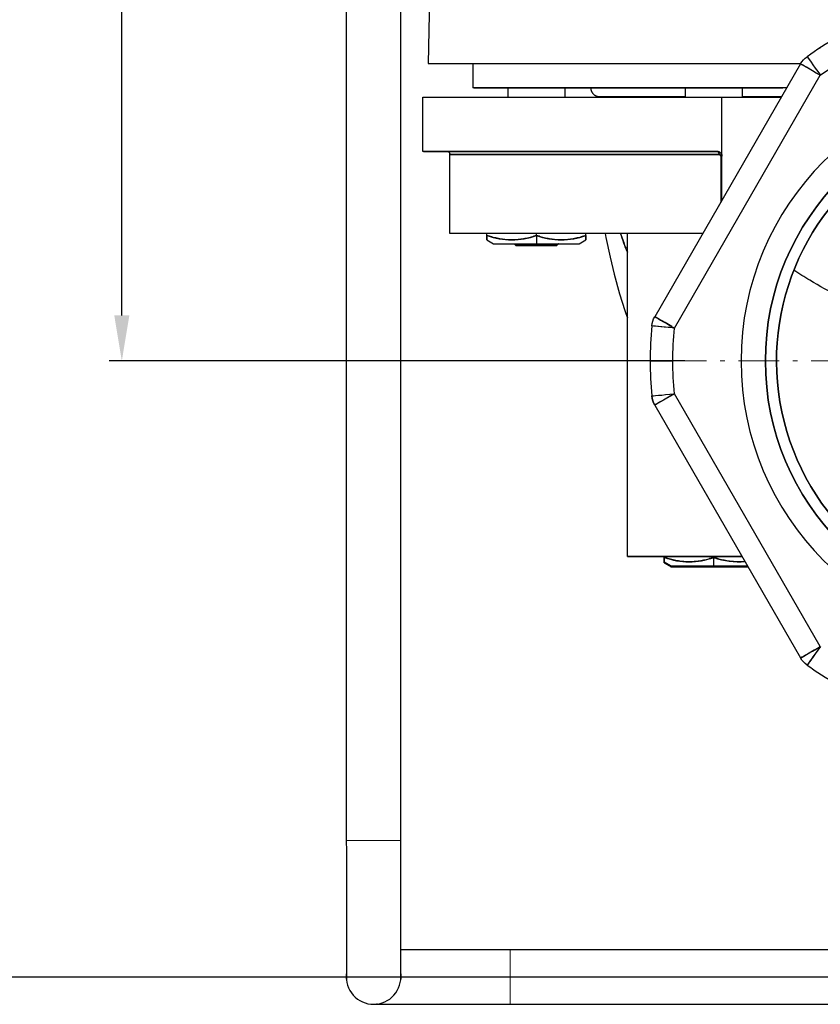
# Model space of a CAD drawing. Header units: millimetres. Extents: x 18 to 610, y -123 to 280.
# Tile 3 of 53: x 137 to 225, y 52 to 160. Entities that reach past the tile are written whole.
import ezdxf

# ---------------------------------------------------------------- set-up
doc = ezdxf.new("R2010")
doc.units = ezdxf.units.MM
doc.linetypes.add('CENTER', pattern=[8, 4.5, -1.5, 0.5, -1.5])
doc.linetypes.add('SOLID', pattern=[0])
doc.styles.add('Arial', font='Arial.ttf', dxfattribs={"height": 5})
doc.dimstyles.get("Standard").update_dxf_attribs({"dimtxt": 5, "dimasz": 5, "dimexe": 0.18, "dimexo": 0.0625, "dimgap": 0.09, "dimtad": 0, "dimtih": 1, "dimtoh": 1, "dimdec": 4, "dimzin": 0, "dimdsep": 46, "dimtxsty": 'Arial', "dimcen": 0.09, "dimadec": 0, "dimazin": 0, "dimtfac": 1, "dimtdec": 4, "dimtofl": 0, "dimtmove": 0, "dimatfit": 3, "dimfxl": 0, "dimtolj": 1, "dimtzin": 0, "dimarcsym": 0})

# ---------------------------------------------------------------- blocks, each defined once
blk = doc.blocks.new('*D12')
at = {"color": 0, "lineweight": -2}
for p, q in [((235.42, 270.99), (119.74, 270.99)), ((121.14, 59.69), (121.14, 265.99)), ((240.82, 54.69), (119.74, 54.69))]:
    blk.add_line(p, q, dxfattribs=at)
at = {"color": 0}
for points in [[(121.98, 265.99), (120.31, 265.99), (121.14, 270.99)], [(120.31, 59.69), (121.98, 59.69), (121.14, 54.69)]]:
    blk.add_solid(points, dxfattribs=at)
at = {"layer": 'Defpoints', "color": 0}
for p in [(121.14, 270.99), (235.42, 270.99), (240.82, 54.69)]:
    blk.add_point(p, dxfattribs=at)
at = {"color": 0, "lineweight": 9, "insert": (116.09, 162.84), "char_height": 5, "attachment_point": 5, "rotation": 90, "style": 'Arial'}
blk.add_mtext('\\A1;216.3', dxfattribs=at)
blk = doc.blocks.new('*D13')
at = {"color": 0, "lineweight": -2}
for p, q in [((235.42, 270.99), (146.94, 270.99)), ((148.34, 127.39), (148.34, 265.99)), ((210.22, 122.39), (146.94, 122.39))]:
    blk.add_line(p, q, dxfattribs=at)
at = {"color": 0}
for points in [[(149.17, 265.99), (147.51, 265.99), (148.34, 270.99)], [(147.51, 127.39), (149.17, 127.39), (148.34, 122.39)]]:
    blk.add_solid(points, dxfattribs=at)
at = {"layer": 'Defpoints', "color": 0}
for p in [(148.34, 270.99), (235.42, 270.99), (210.22, 122.39)]:
    blk.add_point(p, dxfattribs=at)
at = {"color": 0, "lineweight": 9, "insert": (143.29, 196.69), "char_height": 5, "attachment_point": 5, "rotation": 90, "style": 'Arial'}
blk.add_mtext('\\A1;148.6', dxfattribs=at)
blk = doc.blocks.new('BlockOfCenters_2', base_point=(247.42, 122.39))
at = {"color": 6, "linetype": 'CENTER', "lineweight": 9}
for points in [[(247.42, 159.59), (247.42, 85.19)], [(284.62, 122.39), (210.22, 122.39)]]:
    blk.add_lwpolyline(points, dxfattribs=at)
blk = doc.blocks.new('BlockOfViews_3')
at = {"linetype": 'SOLID', "lineweight": 30}
for p, q in [((173.02, 206.99, 95.01), (173.02, 69.69, 95.04)), ((179.02, 69.69, 95.04), (179.02, 206.99, 95.04)), ((182.35, 173.09, -35.83), (182.03, 155.09, -36.09)), ((186.92, 155.09, -36.96), (186.92, 152.39, -36.96)), ((222.97, 155.03, 60.04), (206.93, 127.25, 60.04)), ((209.09, 126, 62.54), (225.13, 153.78, 62.54)), ((190.77, 152.39, -36.96), (190.77, 151.39, -36.96)), ((197.07, 151.39, -36.96), (197.07, 152.39, -36.96)), ((210.27, 152.39, 4.35), (210.27, 151.39, 4.35)), ((216.57, 151.39, 4.35), (216.57, 152.39, 4.35)), ((181.42, 145.39, -36.96), (181.42, 151.39, -36.96)), ((201.1, 151.4, -37.6), (201.03, 151.39, -40.06)), ((201.09, 151.4, -36.79), (201.44, 151.44, -32.63)), ((214.32, 151.39, 23.04), (220.87, 151.39, 23.04)), ((214.32, 140.06, 23.92), (214.32, 151.39, 23.04)), ((184.42, 136.39, -36.96), (184.42, 145.09, -36.96)), ((214.18, 144.89, 16.56), (214.18, 139.81, 16.56)), ((188.48, 136.18, -33.81), (188.48, 136.39, -33.81)), ((193.92, 136.18, -30.67), (193.92, 136.39, -30.67)), ((199.36, 136.18, -33.81), (199.36, 136.39, -33.81)), ((203.92, 100.89, 4.35), (203.92, 136.39, 4.35)), ((188.48, 135.69, -36.96), (189.22, 135.27, -36.8)), ((193.92, 136.18, -30.67), (193.92, 135.27, -32.24)), ((198.63, 135.27, -36.8), (199.36, 135.69, -36.96)), ((225.13, 91, 62.54), (209.09, 118.78, 62.54)), ((206.93, 117.53, 60.04), (222.97, 89.75, 60.04)), ((207.98, 100.89, 7.49), (207.98, 100.8, 7.49)), ((207.98, 100.68, -75.12), (207.98, 100.8, -75.12)), ((213.42, 100.89, 10.63), (213.42, 100.8, 10.63)), ((213.42, 100.77, 10.59), (213.42, 100.8, 10.63)), ((213.42, 100.77, 10.59), (213.42, 100.68, 10.42)), ((213.42, 99.89, 9.06), (213.42, 100.68, 10.42)), ((207.98, 100.31, 4.35), (208.72, 99.89, 4.51)), ((207.98, 100.19, -78.26), (208.72, 99.77, -78.1)), ((213.42, 99.89, -73.34), (213.42, 99.77, -73.55)), ((173.02, 69.69, 95.04), (173.04, 68.53, 95.28)), ((179.01, 68.53, 95.28), (179.02, 69.69, 95.04)), ((191.02, 57.69, 10.96), (190.19, 57.68, 11.35)), ((227.02, 57.69, 11.16), (191.02, 57.69, 11.11)), ((173.04, 54.99, 80.88), (173.06, 55.13, 80.04)), ((178.99, 55.14, 80.04), (179.01, 54.99, 80.88)), ((176.46, 51.72, 26.04), (176.34, 51.7, 24.93)), ((190.16, 51.7, 10.79), (191.02, 51.69, 11.04)), ((191.02, 51.69, 11.04), (227.02, 51.69, 11.04))]:
    blk.add_line(p, q, dxfattribs=at)
for points in [[(200.82, 151.44, -32.57), (201.44, 151.44, -28.23), (202.46, 151.44, -23.96), (203.87, 151.44, -19.81), (205.67, 151.44, -15.8), (207.83, 151.44, -11.99), (210.27, 151.44, -8.49)], [(216.57, 151.44, -1.77), (219.73, 151.44, 0.78), (220.89, 151.44, 1.56)], [(201.47, 136.39, -23.01), (201.55, 135.95, -22.76), (202.02, 133.78, -22.23), (202.48, 131.91, -21.03), (203.07, 129.75, -20.41), (203.64, 127.93, -19.14), (203.75, 127.61, -19.77), (203.92, 127.11, -19.4)], [(173.04, 68.53, 95.28), (173.04, 67.39, 95.15), (173.04, 66.25, 94.93), (173.04, 65.13, 94.63), (173.04, 64.04, 94.24), (173.04, 62.99, 93.77), (173.04, 61.97, 93.23), (173.04, 60.99, 92.6), (173.04, 60.07, 91.91), (173.04, 59.2, 91.15), (173.04, 58.39, 90.32), (173.04, 57.64, 89.44), (173.04, 56.97, 88.5), (173.04, 56.36, 87.52), (173.04, 55.84, 86.49), (173.04, 55.39, 85.42), (173.04, 55.02, 84.32), (173.04, 54.74, 83.2), (173.04, 54.55, 82.06), (173.04, 54.44, 80.91), (173.04, 54.99, 80.88)], [(179.01, 54.99, 80.88), (179.01, 54.44, 80.91), (179.01, 54.55, 82.06), (179.01, 54.74, 83.2), (179.01, 55.02, 84.32), (179.01, 55.39, 85.42), (179.01, 55.84, 86.49), (179.01, 56.36, 87.52), (179.01, 56.97, 88.5), (179.01, 57.64, 89.44), (179.01, 58.39, 90.32), (179.01, 59.2, 91.15), (179.01, 60.07, 91.91), (179.01, 60.99, 92.6), (179.01, 61.97, 93.23), (179.01, 62.99, 93.77), (179.01, 64.04, 94.24), (179.01, 65.13, 94.63), (179.01, 66.25, 94.93), (179.01, 67.39, 95.15), (179.01, 68.53, 95.28)], [(190.19, 57.68, 11.35), (189.08, 57.68, 11.45), (187.98, 57.68, 11.64), (186.9, 57.68, 11.91), (185.84, 57.68, 12.26), (184.82, 57.68, 12.69), (183.82, 57.68, 13.2), (182.87, 57.68, 13.78), (181.97, 57.68, 14.43), (181.12, 57.68, 15.15), (180.32, 57.68, 15.93), (179.59, 57.68, 16.77), (179.01, 57.68, 17.54)], [(176.34, 51.7, 24.93), (176.47, 51.7, 23.82), (176.68, 51.7, 22.73), (176.97, 51.7, 21.65), (177.34, 51.7, 20.6), (177.79, 51.7, 19.58), (178.32, 51.7, 18.6), (178.92, 51.7, 17.66), (179.59, 51.7, 16.77), (180.32, 51.7, 15.93), (181.12, 51.7, 15.15), (181.97, 51.7, 14.43), (182.87, 51.7, 13.78), (183.82, 51.7, 13.2), (184.82, 51.7, 12.69), (185.84, 51.7, 12.26), (186.9, 51.7, 11.91), (187.98, 51.7, 11.64), (189.08, 51.7, 11.45), (190.19, 51.7, 11.35)]]:
    blk.add_polyline3d(points, dxfattribs=at)
for centre, radius, start, end in [((247.42, 122.39, 60.04), 41, 114.62, 125.38), ((247.42, 122.39, 62.54), 31, 90.0005, 269.9995), ((247.42, 122.39, 62.54), 31, 90, 270), ((247.42, 122.39, 60.54), 28.33, 90, 270), ((184.12, 145.09, -36.96), 0.3, 360, 90), ((247.42, 122.39, 35.54), 27.1, 123.2116, 56.7884), ((247.42, 122.39, 60.04), 41, 174.62, 180), ((247.42, 122.39, 60.04), 41, 180, 185.38), ((209.09, 118.78, 60.04), 2.5, 185.38, 210), ((247.42, 122.39, 60.04), 41, 234.62, 245.38), ((176.02, 54.69, 80.04), 3, 173.6268, 270), ((176.02, 54.69, 80.04), 3, 270, 6.4711)]:
    blk.add_arc(centre, radius, start, end, dxfattribs=at)
at = {"linetype": 'SOLID', "lineweight": 30, "extrusion": (0, 0, -1)}
for centre, radius, start, end in [((-247.42, 122.39, -62.54), 38.5, 54.62, 65.38), ((-225.13, 153.78, -60.04), 2.5, 30, 54.62), ((-247.42, 122.39, -60.04), 41, 54.62, 54.7192), ((-247.42, 122.39, -60.04), 41, 55.7913, 55.8386), ((-247.42, 122.39, -60.04), 41, 56.8943, 57.0534), ((-247.42, 122.39, -60.54), 28.33, 270.0005, 89.9995), ((-247.42, 122.39, -35.54), 27.1, 123.2116, 56.7884), ((-209.09, 126, -60.04), 2.5, 5.38, 30), ((-209.09, 126, -60.04), 2.5, 5.38, 30), ((-247.42, 122.39, -62.54), 38.5, 0, 5.38), ((-247.42, 122.39, -62.54), 38.5, 0, 5.38), ((-247.42, 122.39, -62.54), 38.5, 354.62, 0), ((-247.42, 122.39, -62.54), 38.5, 354.62, 0), ((-209.09, 118.78, -60.04), 2.5, 330, 354.62), ((-225.13, 91, -60.04), 2.5, 305.38, 330), ((-247.42, 122.39, -60.04), 41, 305.2602, 305.38), ((-247.42, 122.39, -60.04), 41, 304.0602, 304.2273), ((-247.42, 122.39, -60.04), 41, 302.9466, 303.1343)]:
    blk.add_arc(centre, radius, start, end, dxfattribs=at)
at = {"linetype": 'SOLID', "lineweight": 30, "extrusion": (0.81533, 0.578997, 0)}
blk.add_arc((-4.97, 60.04, 272.6), 2.5, 0, 90, dxfattribs=at)
blk.add_arc((-4.97, 60.04, 272.6), 2.5, 0, 90, dxfattribs=at)
at = {"linetype": 'SOLID', "lineweight": 30, "extrusion": (0, 1, 0)}
for centre, radius, start, end in [((-247.42, -36.96, 155.09), 65.4, 0.7579, 68.0683), ((-247.42, -36.96, 152.39), 60.5, 3.5827, 64.1155), ((-247.42, -36.96, 151.39), 66, 0, 59.8997), ((-247.42, -36.96, 151.39), 66, 3.3809, 59.8996), ((-247.42, -36.96, 145.39), 66, 2.6667, 59.3966), ((-247.42, -36.96, 145.09), 63, 0.3493, 57.9401), ((-193.92, -36.96, 135.27), 4.71, 359.0527, 89.999), ((-193.92, -36.96, 135.27), 4.71, 90.001, 180.9473), ((-213.42, 4.35, 100.89), 9.5, 359.9939, 108.6768), ((-213.42, 4.35, 99.89), 4.71, 359.0527, 89.999), ((-213.42, -78.26, 99.77), 4.71, 359.0527, 0.9473), ((-213.42, -78.26, 99.77), 4.71, 2.8429, 5.4242), ((-213.42, -78.26, 99.77), 4.71, 6.633, 8.5282), ((-213.42, -78.26, 99.77), 4.71, 10.4229, 12.319), ((-213.42, -78.26, 99.77), 4.71, 14.2127, 16.1101), ((-213.42, -78.26, 99.77), 4.71, 18.0024, 19.9014), ((-213.42, -78.26, 99.77), 4.71, 21.792, 23.6931), ((-213.42, -78.26, 99.77), 4.71, 25.5816, 27.4852), ((-213.42, -78.26, 99.77), 4.71, 29.371, 31.2778), ((-213.42, -78.26, 99.77), 4.71, 33.1604, 35.0709), ((-213.42, -78.26, 99.77), 4.71, 36.9498, 38.8647), ((-213.42, -78.26, 99.77), 4.71, 40.7391, 44.0166), ((-213.42, -78.26, 99.77), 4.71, 44.5283, 89.999), ((-213.42, 4.35, 99.89), 4.71, 90.001, 141.5716), ((-213.42, -78.26, 99.77), 4.71, 90.001, 135.4717), ((-213.42, -78.26, 99.77), 4.71, 135.9834, 139.2609), ((-213.42, -78.26, 99.77), 4.71, 141.1353, 142.9351)]:
    blk.add_arc(centre, radius, start, end, dxfattribs=at)
at = {"linetype": 'SOLID', "lineweight": 30, "extrusion": (-0.5, -0.866025, 0)}
for centre, start in [((118.08, 60.04, -245.74), 90), ((118.08, 60.04, -245.74), 97.3343), ((118.08, 60.04, -213.67), 97.3343)]:
    blk.add_arc(centre, 2.5, start, 180, dxfattribs=at)
at = {"linetype": 'SOLID', "lineweight": 30, "extrusion": (0, -1, 0)}
for centre, radius, start, end in [((247.42, -36.96, -152.39), 60.5, 115.4322, 180), ((247.42, -36.96, -145.39), 66, 120.6033, 180), ((247.42, -36.96, -145.09), 63, 122.0599, 180), ((214.02, 16.82, -144.89), 0.3, 301.8466, 0), ((247.42, -36.96, -136.39), 63, 129.4581, 180), ((247.42, -36.96, -136.39), 63, 132.0101, 180), ((247.42, -36.96, -136.39), 63, 123.9887, 129.4581), ((247.42, -36.96, -136.39), 63, 123.9893, 129.4581), ((193.92, -36.96, -135.09), 2.25, 0.0018, 179.9982), ((213.42, 4.35, -100.89), 9.5, 70.8713, 180)]:
    blk.add_arc(centre, radius, start, end, dxfattribs=at)
at = {"linetype": 'SOLID', "lineweight": 30, "extrusion": (-6.12303e-17, 0, -1)}
for start, end in [(90.0001, 147.1118), (160.3516, 179.9999)]:
    blk.add_arc((-184.12, 145.09, 36.96), 0.3, start, end, dxfattribs=at)
at = {"linetype": 'SOLID', "lineweight": 30, "extrusion": (-0.847494, 0, -0.530806)}
blk.add_arc((-145.09, -99.35, -190.07), 0.3, 191.1109, 269.9999, dxfattribs=at)
at = {"linetype": 'SOLID', "lineweight": 30, "extrusion": (-0.5, 2.22961e-12, 0.866025)}
for centre in [(-146.27, 149.47, -123.53), (-110.89, 187.01, -97.5)]:
    blk.add_arc(centre, 10.57, 342.7098, 17.2902, dxfattribs=at)
at = {"linetype": 'SOLID', "lineweight": 30, "extrusion": (-1, 0, 0)}
for centre, start, end in [((-146.27, -36.96, -188.48), 342.7098, 347.5173), ((-146.27, -36.96, -188.48), 359.8287, 17.2902), ((-110.89, 4.35, -207.98), 342.7098, 347.5173), ((-110.89, 4.35, -207.98), 359.8287, 17.2902), ((-110.77, -78.26, -207.98), 342.7098, 344.8124), ((-110.77, -78.26, -207.98), 15.1876, 17.2902), ((-110.77, -78.26, -207.98), 359.8287, 8.2538)]:
    blk.add_arc(centre, 10.57, start, end, dxfattribs=at)
at = {"linetype": 'SOLID', "lineweight": 30, "extrusion": (-8.01848e-17, 1, -4.90974e-33)}
for centre in [(-193.92, -36.96, 135.27), (-213.42, 4.35, 99.89), (-213.42, -78.26, 99.77)]:
    blk.add_arc(centre, 4.71, 1.9149, 90, dxfattribs=at)
at = {"linetype": 'SOLID', "lineweight": 30, "extrusion": (0.5, 4.77308e-13, 0.866025)}
for centre, end in [((146.27, -186.42, 70.4), 197.2902), ((110.89, -182.66, 115.92), 184.4024)]:
    blk.add_arc(centre, 10.57, 162.7098, end, dxfattribs=at)
at = {"linetype": 'SOLID', "lineweight": 30, "extrusion": (8.01848e-17, 1, 4.90974e-33)}
for centre, end in [((-193.92, -36.96, 135.27), 178.0851), ((-213.42, 4.35, 99.89), 141.5813), ((-213.42, -78.26, 99.77), 142.9414)]:
    blk.add_arc(centre, 4.71, 90, end, dxfattribs=at)
at = {"linetype": 'SOLID', "lineweight": 30, "extrusion": (1, 0, 0)}
for start, end in [(162.7098, 180.1713), (192.4827, 197.2902)]:
    blk.add_arc((146.27, -36.96, 199.36), 10.57, start, end, dxfattribs=at)
at = {"linetype": 'SOLID', "lineweight": 30, "extrusion": (0.5, 0.866025, 0)}
blk.add_arc((-118.08, 60.04, 213.67), 2.5, 0, 90, dxfattribs=at)
at = {"linetype": 'SOLID', "lineweight": 30, "extrusion": (-0.093761, -0.995595, 0)}
for start in [94.8993, 90]:
    blk.add_arc((196.36, 60.04, -145.05), 2.5, start, 180, dxfattribs=at)
at = {"linetype": 'SOLID', "lineweight": 30, "extrusion": (-6.12303e-17, 1, 0)}
blk.add_arc((-208.92, 60.04, 122.39), 2.5, 0, 90, dxfattribs=at)
at = {"linetype": 'SOLID', "lineweight": 30, "extrusion": (6.12303e-17, -1, 0)}
blk.add_arc((208.92, 60.04, -122.39), 2.5, 90, 180, dxfattribs=at)
at = {"linetype": 'SOLID', "lineweight": 30, "extrusion": (-0.093761, 0.995595, 0)}
blk.add_arc((-219.31, 60.04, 98.65), 2.5, 0, 90, dxfattribs=at)
blk.add_arc((-219.31, 60.04, 98.65), 2.5, 0, 90, dxfattribs=at)
at = {"linetype": 'SOLID', "lineweight": 30, "extrusion": (0.5, -0.866025, 0)}
for centre, start in [((240.47, 60.04, 1.68), 90), ((240.47, 60.04, 1.68), 97.3343), ((240.47, 60.04, 33.76), 97.3343)]:
    blk.add_arc(centre, 2.5, start, 180, dxfattribs=at)
at = {"linetype": 'SOLID', "lineweight": 30, "extrusion": (-0.5, 0.866025, 0)}
blk.add_arc((-240.47, 60.04, -33.76), 2.5, 0, 90, dxfattribs=at)
at = {"linetype": 'SOLID', "lineweight": 30, "extrusion": (0.81533, -0.578997, 0)}
for start in [90, 94.8993]:
    blk.add_arc((204.55, 60.04, 130.87), 2.5, start, 180, dxfattribs=at)
at = {"color": 196, "linetype": 'SOLID', "lineweight": 9, "extrusion": (1.18424e-16, 1, 0)}
for start, end in [(0, 90), (90, 180)]:
    blk.add_arc((-176.02, 95.04, 69.69), 3, start, end, dxfattribs=at)
at = {"color": 196, "linetype": 'SOLID', "lineweight": 9, "extrusion": (-1, 1.18424e-16, 2.58386e-16)}
blk.add_arc((-54.69, 11.04, -191.02), 3, 0, 178.7781, dxfattribs=at)
at = {"linetype": 'SOLID', "lineweight": 30}
for points, knots in [([(200.92, 151.39, -36.96), (200.9, 151.39, -36.96), (200.87, 151.39, -36.96), (200.81, 151.4, -36.96), (200.79, 151.4, -36.96), (200.73, 151.41, -36.96), (200.71, 151.41, -36.96), (200.65, 151.43, -36.96), (200.63, 151.44, -36.96), (200.57, 151.45, -36.96), (200.55, 151.46, -36.96), (200.5, 151.49, -36.96), (200.47, 151.5, -36.96), (200.42, 151.52, -36.96), (200.4, 151.54, -36.96), (200.35, 151.57, -36.96), (200.33, 151.58, -36.96), (200.29, 151.62, -36.96), (200.27, 151.64, -36.96), (200.23, 151.67, -36.96), (200.21, 151.69, -36.96), (200.17, 151.73, -36.96), (200.15, 151.75, -36.96), (200.12, 151.8, -36.96), (200.1, 151.82, -36.96), (200.07, 151.87, -36.96), (200.06, 151.89, -36.96), (200.03, 151.94, -36.96), (200.02, 151.96, -36.96), (200, 152.01, -36.96), (199.99, 152.04, -36.96), (199.97, 152.09, -36.96), (199.96, 152.12, -36.96), (199.95, 152.17, -36.96), (199.94, 152.2, -36.96), (199.93, 152.25, -36.96), (199.93, 152.28, -36.96), (199.93, 152.33, -36.96), (199.92, 152.36, -36.96), (199.92, 152.39, -36.96)], [0, 0, 0, 0, 0.082673, 0.082673, 0.165347, 0.165347, 0.24802, 0.24802, 0.330694, 0.330694, 0.413367, 0.413367, 0.496041, 0.496041, 0.578714, 0.578714, 0.661388, 0.661388, 0.744061, 0.744061, 0.826735, 0.826735, 0.909408, 0.909408, 0.992082, 0.992082, 1.074755, 1.074755, 1.157429, 1.157429, 1.240102, 1.240102, 1.322776, 1.322776, 1.405449, 1.405449, 1.488123, 1.488123, 1.570796, 1.570796, 1.570796, 1.570796]), ([(200.92, 151.39, -36.96), (200.9, 151.39, -36.96), (200.87, 151.39, -36.96), (200.81, 151.4, -36.96), (200.79, 151.4, -36.96), (200.73, 151.41, -36.96), (200.71, 151.41, -36.96), (200.65, 151.43, -36.96), (200.63, 151.44, -36.96), (200.57, 151.45, -36.96), (200.55, 151.46, -36.96), (200.5, 151.49, -36.96), (200.47, 151.5, -36.96), (200.42, 151.52, -36.96), (200.4, 151.54, -36.96), (200.35, 151.57, -36.96), (200.33, 151.58, -36.96), (200.29, 151.62, -36.96), (200.27, 151.64, -36.96), (200.23, 151.67, -36.96), (200.21, 151.69, -36.96), (200.17, 151.73, -36.96), (200.15, 151.75, -36.96), (200.12, 151.8, -36.96), (200.1, 151.82, -36.96), (200.07, 151.87, -36.96), (200.06, 151.89, -36.96), (200.03, 151.94, -36.96), (200.02, 151.96, -36.96), (200, 152.01, -36.96), (199.99, 152.04, -36.96), (199.97, 152.09, -36.96), (199.96, 152.12, -36.96), (199.95, 152.17, -36.96), (199.94, 152.2, -36.96), (199.93, 152.25, -36.96), (199.93, 152.28, -36.96), (199.93, 152.33, -36.96), (199.92, 152.36, -36.96), (199.92, 152.39, -36.96)], [0, 0, 0, 0, 0.082673, 0.082673, 0.165347, 0.165347, 0.24802, 0.24802, 0.330694, 0.330694, 0.413367, 0.413367, 0.496041, 0.496041, 0.578714, 0.578714, 0.661388, 0.661388, 0.744061, 0.744061, 0.826735, 0.826735, 0.909408, 0.909408, 0.992082, 0.992082, 1.074755, 1.074755, 1.157429, 1.157429, 1.240102, 1.240102, 1.322776, 1.322776, 1.405449, 1.405449, 1.488123, 1.488123, 1.570796, 1.570796, 1.570796, 1.570796]), ([(201.09, 151.4, -36.79), (201.08, 151.4, -36.8), (201.08, 151.4, -36.8), (201.04, 151.4, -36.84), (201.02, 151.39, -36.86), (200.97, 151.39, -36.91), (200.95, 151.39, -36.93), (200.92, 151.39, -36.96)], [1.6765002, 1.6765002, 1.6765002, 1.6765002, 1.7143154, 1.7143154, 1.8151575, 1.8151575, 1.9159996, 1.9159996, 1.9159996, 1.9159996]), ([(214.32, 144.89, 20.14), (214.32, 144.9, 20.14), (214.32, 144.92, 20.14), (214.32, 144.95, 20.14), (214.32, 144.96, 20.14), (214.31, 144.99, 20.14), (214.31, 145.01, 20.14), (214.3, 145.04, 20.13), (214.3, 145.05, 20.13), (214.29, 145.08, 20.12), (214.28, 145.09, 20.12), (214.27, 145.12, 20.11), (214.26, 145.13, 20.11), (214.25, 145.15, 20.1), (214.24, 145.17, 20.1), (214.22, 145.19, 20.09), (214.22, 145.2, 20.08), (214.2, 145.22, 20.07), (214.19, 145.23, 20.07), (214.17, 145.25, 20.05), (214.16, 145.26, 20.05), (214.14, 145.28, 20.04), (214.13, 145.29, 20.03), (214.11, 145.3, 20.02), (214.09, 145.31, 20.01), (214.07, 145.32, 20), (214.06, 145.33, 19.99), (214.04, 145.34, 19.98), (214.02, 145.35, 19.97), (214, 145.36, 19.96), (213.99, 145.36, 19.95), (213.96, 145.37, 19.93), (213.95, 145.37, 19.93), (213.93, 145.38, 19.91), (213.91, 145.38, 19.9), (213.89, 145.39, 19.89), (213.88, 145.39, 19.88), (213.85, 145.39, 19.87), (213.84, 145.39, 19.86), (213.82, 145.39, 19.85)], [0, 0, 0, 0, 0.0444019, 0.0444019, 0.0888037, 0.0888037, 0.1332056, 0.1332056, 0.1776075, 0.1776075, 0.2220093, 0.2220093, 0.2664112, 0.2664112, 0.3108131, 0.3108131, 0.3552149, 0.3552149, 0.3996168, 0.3996168, 0.4440187, 0.4440187, 0.4884205, 0.4884205, 0.5328224, 0.5328224, 0.5772243, 0.5772243, 0.6216261, 0.6216261, 0.666028, 0.666028, 0.7104299, 0.7104299, 0.7548317, 0.7548317, 0.7992336, 0.7992336, 0.8436355, 0.8436355, 0.8436355, 0.8436355]), ([(213.82, 145.39, 19.85), (213.84, 145.39, 19.86), (213.85, 145.39, 19.87), (213.88, 145.39, 19.88), (213.89, 145.39, 19.89), (213.91, 145.38, 19.9), (213.93, 145.38, 19.91), (213.95, 145.37, 19.93), (213.96, 145.37, 19.93), (213.99, 145.36, 19.95), (214, 145.36, 19.96), (214.02, 145.35, 19.97), (214.04, 145.34, 19.98), (214.06, 145.33, 19.99), (214.07, 145.32, 20), (214.09, 145.31, 20.01), (214.11, 145.3, 20.02), (214.13, 145.29, 20.03), (214.14, 145.28, 20.04), (214.16, 145.26, 20.05), (214.17, 145.25, 20.05), (214.19, 145.23, 20.07), (214.2, 145.22, 20.07), (214.22, 145.2, 20.08), (214.22, 145.19, 20.09), (214.24, 145.17, 20.1), (214.25, 145.15, 20.1), (214.26, 145.13, 20.11), (214.27, 145.12, 20.11), (214.28, 145.09, 20.12), (214.29, 145.08, 20.12), (214.3, 145.05, 20.13), (214.3, 145.04, 20.13), (214.31, 145.01, 20.14), (214.31, 144.99, 20.14), (214.32, 144.96, 20.14), (214.32, 144.95, 20.14), (214.32, 144.92, 20.14), (214.32, 144.9, 20.14), (214.32, 144.89, 20.14)], [0, 0, 0, 0, 0.079707, 0.079707, 0.159414, 0.159414, 0.239121, 0.239121, 0.318828, 0.318828, 0.398535, 0.398535, 0.478242, 0.478242, 0.557949, 0.557949, 0.637656, 0.637656, 0.717363, 0.717363, 0.79707, 0.79707, 0.876777, 0.876777, 0.956484, 0.956484, 1.036191, 1.036191, 1.115898, 1.115898, 1.195605, 1.195605, 1.275311, 1.275311, 1.355018, 1.355018, 1.434725, 1.434725, 1.514432, 1.514432, 1.514432, 1.514432]), ([(213.98, 145.09, 16.44), (213.99, 145.09, 16.44), (213.99, 145.09, 16.44), (214, 145.09, 16.45), (214.01, 145.09, 16.45), (214.02, 145.09, 16.46), (214.03, 145.09, 16.46), (214.04, 145.08, 16.47), (214.04, 145.08, 16.47), (214.05, 145.08, 16.48), (214.06, 145.08, 16.48), (214.07, 145.07, 16.49), (214.07, 145.07, 16.49), (214.08, 145.06, 16.5), (214.08, 145.06, 16.5), (214.09, 145.06, 16.51), (214.1, 145.05, 16.51), (214.11, 145.05, 16.51), (214.11, 145.04, 16.52), (214.12, 145.04, 16.52), (214.12, 145.03, 16.52), (214.13, 145.02, 16.53), (214.13, 145.02, 16.53), (214.14, 145.01, 16.54), (214.14, 145.01, 16.54), (214.15, 145, 16.54), (214.15, 144.99, 16.54), (214.16, 144.98, 16.55), (214.16, 144.98, 16.55), (214.17, 144.97, 16.55), (214.17, 144.96, 16.55), (214.17, 144.95, 16.55), (214.17, 144.95, 16.56), (214.18, 144.94, 16.56), (214.18, 144.93, 16.56), (214.18, 144.92, 16.56), (214.18, 144.91, 16.56), (214.18, 144.9, 16.56), (214.18, 144.9, 16.56), (214.18, 144.89, 16.56)], [0, 0, 0, 0, 0.00029348, 0.00029348, 0.000586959, 0.000586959, 0.000880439, 0.000880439, 0.001173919, 0.001173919, 0.001467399, 0.001467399, 0.001760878, 0.001760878, 0.002054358, 0.002054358, 0.002347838, 0.002347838, 0.002641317, 0.002641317, 0.002934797, 0.002934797, 0.003228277, 0.003228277, 0.003521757, 0.003521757, 0.003815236, 0.003815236, 0.004108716, 0.004108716, 0.004402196, 0.004402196, 0.004695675, 0.004695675, 0.004989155, 0.004989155, 0.005282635, 0.005282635, 0.005576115, 0.005576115, 0.005576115, 0.005576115]), ([(214.18, 144.89, 16.56), (214.18, 144.9, 16.56), (214.18, 144.91, 16.56), (214.18, 144.92, 16.56), (214.18, 144.93, 16.56), (214.18, 144.94, 16.56), (214.17, 144.95, 16.55), (214.17, 144.96, 16.55), (214.16, 144.97, 16.55), (214.16, 144.98, 16.55), (214.16, 144.99, 16.54), (214.15, 145, 16.54), (214.14, 145.01, 16.54), (214.14, 145.02, 16.53), (214.13, 145.02, 16.53), (214.12, 145.03, 16.52), (214.12, 145.04, 16.52), (214.11, 145.04, 16.52), (214.1, 145.05, 16.51), (214.09, 145.06, 16.5), (214.08, 145.07, 16.5), (214.07, 145.07, 16.49), (214.05, 145.08, 16.48), (214.04, 145.08, 16.47), (214.01, 145.09, 16.46), (214, 145.09, 16.44), (213.98, 145.09, 16.44)], [0, 0, 0, 0, 0.0386425, 0.0579317, 0.0771835, 0.0963832, 0.1155252, 0.1346006, 0.1536035, 0.1724821, 0.1912797, 0.2099934, 0.228623, 0.2471631, 0.2656211, 0.2839986, 0.3022997, 0.3202498, 0.338134, 0.3737144, 0.3914279, 0.4090968, 0.4443169, 0.4794055, 0.5144442, 0.5845906, 0.5845906, 0.5845906, 0.5845906]), ([(214.01, 145.36, 16.74), (214, 145.36, 16.74), (214, 145.36, 16.74), (214, 145.36, 16.73), (214, 145.36, 16.73)], [0.441061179, 0.441061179, 0.441061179, 0.441061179, 0.444316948, 0.445744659, 0.445744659, 0.445744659, 0.445744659]), ([(214.17, 145.25, 16.78), (214.16, 145.26, 16.78), (214.16, 145.26, 16.78), (214.16, 145.26, 16.77), (214.16, 145.26, 16.77)], [0.296641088, 0.296641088, 0.296641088, 0.296641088, 0.302299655, 0.30361569, 0.30361569, 0.30361569, 0.30361569]), ([(203.92, 134.33, -14.14), (203.79, 134.67, -14.39), (203.67, 135, -14.64), (203.42, 135.69, -15.13), (203.29, 136.04, -15.38), (203.18, 136.39, -15.63)], [10.30258, 10.30258, 10.30258, 10.30258, 11.240327, 11.240327, 12.200814, 12.200814, 12.200814, 12.200814]), ([(203.18, 136.39, -15.63), (203.19, 136.35, -15.6), (203.2, 136.31, -15.57), (203.35, 135.88, -15.27), (203.48, 135.5, -15), (203.72, 134.86, -14.53), (203.82, 134.6, -14.34), (203.92, 134.34, -14.14)], [10.856494, 10.856494, 10.856494, 10.856494, 11.028637, 11.028637, 12.604157, 12.604157, 13.718138, 13.718138, 13.718138, 13.718138]), ([(193.92, 136.18, -30.67), (193.83, 136.15, -30.73), (193.74, 136.12, -30.78), (193.55, 136.06, -30.89), (193.45, 136.03, -30.95), (193.27, 135.98, -31.05), (193.17, 135.95, -31.11), (192.98, 135.91, -31.22), (192.88, 135.88, -31.27), (192.69, 135.84, -31.38), (192.6, 135.82, -31.44), (192.41, 135.79, -31.55), (192.31, 135.78, -31.61), (192.12, 135.75, -31.72), (192.02, 135.74, -31.77), (191.82, 135.72, -31.89), (191.73, 135.71, -31.94), (191.53, 135.7, -32.05), (191.44, 135.69, -32.11), (191.24, 135.69, -32.22), (191.14, 135.69, -32.28), (190.95, 135.69, -32.39), (190.85, 135.7, -32.45), (190.66, 135.71, -32.56), (190.56, 135.72, -32.62), (190.37, 135.74, -32.73), (190.27, 135.75, -32.78), (190.08, 135.78, -32.89), (189.98, 135.79, -32.95), (189.79, 135.83, -33.06), (189.69, 135.85, -33.12), (189.5, 135.89, -33.23), (189.41, 135.91, -33.28), (189.22, 135.96, -33.39), (189.12, 135.98, -33.45), (188.93, 136.04, -33.56), (188.84, 136.06, -33.61), (188.66, 136.12, -33.72), (188.57, 136.15, -33.77), (188.48, 136.18, -33.81)], [0, 0, 0, 0, 0.192127, 0.192127, 0.384254, 0.384254, 0.576381, 0.576381, 0.768508, 0.768508, 0.960635, 0.960635, 1.152762, 1.152762, 1.344889, 1.344889, 1.537016, 1.537016, 1.729143, 1.729143, 1.92127, 1.92127, 2.113397, 2.113397, 2.305524, 2.305524, 2.497651, 2.497651, 2.689778, 2.689778, 2.881905, 2.881905, 3.074032, 3.074032, 3.266159, 3.266159, 3.458286, 3.458286, 3.650413, 3.650413, 3.650413, 3.650413]), ([(188.48, 136.18, -33.81), (188.48, 136.15, -33.9), (188.48, 136.13, -34), (188.48, 136.07, -34.19), (188.48, 136.05, -34.29), (188.48, 136, -34.49), (188.48, 135.97, -34.6), (188.48, 135.92, -34.83), (188.48, 135.9, -34.94), (188.48, 135.86, -35.17), (188.48, 135.84, -35.28), (188.48, 135.8, -35.51), (188.48, 135.78, -35.63), (188.48, 135.75, -35.86), (188.48, 135.74, -35.97), (188.48, 135.72, -36.2), (188.48, 135.71, -36.32), (188.48, 135.7, -36.55), (188.48, 135.69, -36.67), (188.48, 135.69, -36.84), (188.48, 135.69, -36.9), (188.48, 135.69, -36.96)], [0, 0, 0, 0, 0.159571, 0.159571, 0.319142, 0.319142, 0.478713, 0.478713, 0.638284, 0.638284, 0.797855, 0.797855, 0.957426, 0.957426, 1.116997, 1.116997, 1.276568, 1.276568, 1.436138, 1.436138, 1.515924, 1.515924, 1.515924, 1.515924]), ([(199.36, 136.18, -33.81), (199.28, 136.15, -33.77), (199.19, 136.12, -33.72), (199.01, 136.06, -33.61), (198.92, 136.04, -33.56), (198.73, 135.98, -33.45), (198.63, 135.96, -33.39), (198.44, 135.91, -33.28), (198.35, 135.89, -33.23), (198.16, 135.85, -33.12), (198.06, 135.83, -33.06), (197.87, 135.79, -32.95), (197.77, 135.78, -32.89), (197.58, 135.75, -32.78), (197.48, 135.74, -32.73), (197.29, 135.72, -32.62), (197.19, 135.71, -32.56), (197, 135.7, -32.45), (196.9, 135.69, -32.39), (196.7, 135.69, -32.28), (196.61, 135.69, -32.22), (196.41, 135.69, -32.11), (196.32, 135.7, -32.05), (196.12, 135.71, -31.94), (196.02, 135.72, -31.89), (195.83, 135.74, -31.77), (195.73, 135.75, -31.72), (195.54, 135.78, -31.61), (195.44, 135.79, -31.55), (195.25, 135.82, -31.44), (195.16, 135.84, -31.38), (194.96, 135.88, -31.27), (194.87, 135.91, -31.22), (194.68, 135.95, -31.11), (194.58, 135.98, -31.05), (194.39, 136.03, -30.95), (194.3, 136.06, -30.89), (194.11, 136.12, -30.78), (194.02, 136.15, -30.73), (193.92, 136.18, -30.67)], [0, 0, 0, 0, 0.173589, 0.173589, 0.347177, 0.347177, 0.520766, 0.520766, 0.694354, 0.694354, 0.867943, 0.867943, 1.041531, 1.041531, 1.21512, 1.21512, 1.388708, 1.388708, 1.562297, 1.562297, 1.735886, 1.735886, 1.909474, 1.909474, 2.083063, 2.083063, 2.256651, 2.256651, 2.43024, 2.43024, 2.603828, 2.603828, 2.777417, 2.777417, 2.951005, 2.951005, 3.124594, 3.124594, 3.298183, 3.298183, 3.298183, 3.298183]), ([(199.36, 135.69, -36.96), (199.36, 135.69, -36.9), (199.36, 135.69, -36.84), (199.36, 135.69, -36.67), (199.36, 135.7, -36.55), (199.36, 135.71, -36.32), (199.36, 135.72, -36.2), (199.36, 135.74, -35.97), (199.36, 135.75, -35.86), (199.36, 135.78, -35.63), (199.36, 135.8, -35.51), (199.36, 135.84, -35.28), (199.36, 135.86, -35.17), (199.36, 135.9, -34.94), (199.36, 135.92, -34.83), (199.36, 135.97, -34.6), (199.36, 136, -34.49), (199.36, 136.05, -34.29), (199.36, 136.07, -34.19), (199.36, 136.13, -34), (199.36, 136.15, -33.9), (199.36, 136.18, -33.81)], [1.515924, 1.515924, 1.515924, 1.515924, 1.595709, 1.595709, 1.75528, 1.75528, 1.914851, 1.914851, 2.074422, 2.074422, 2.233993, 2.233993, 2.393564, 2.393564, 2.553135, 2.553135, 2.712706, 2.712706, 2.872277, 2.872277, 3.031848, 3.031848, 3.031848, 3.031848]), ([(272.62, 132.35, -34.14), (272.05, 131.97, -34.02), (271.47, 131.61, -33.9), (269.8, 130.61, -33.56), (268.7, 130.01, -33.36), (266.45, 128.91, -32.97), (265.3, 128.4, -32.79), (262.95, 127.49, -32.46), (261.76, 127.08, -32.31), (259.34, 126.36, -32.04), (258.11, 126.06, -31.93), (255.63, 125.54, -31.73), (254.38, 125.33, -31.65), (252.49, 125.1, -31.56), (251.86, 125.04, -31.54), (250.6, 124.93, -31.5), (249.96, 124.89, -31.48), (249.01, 124.85, -31.46), (248.69, 124.85, -31.46), (248.06, 124.83, -31.46), (247.74, 124.83, -31.46), (247.11, 124.83, -31.46), (246.79, 124.83, -31.46), (246.16, 124.85, -31.46), (245.84, 124.85, -31.46), (244.89, 124.89, -31.48), (244.25, 124.93, -31.5), (242.99, 125.04, -31.54), (242.36, 125.1, -31.56), (240.47, 125.33, -31.65), (239.22, 125.54, -31.73), (236.74, 126.06, -31.93), (235.51, 126.36, -32.04), (233.09, 127.08, -32.31), (231.9, 127.49, -32.46), (229.55, 128.4, -32.79), (228.4, 128.91, -32.97), (226.15, 130.01, -33.36), (225.04, 130.61, -33.56), (223.38, 131.61, -33.9), (222.8, 131.97, -34.02), (222.23, 132.35, -34.14)], [0.21324, 0.21324, 0.21324, 0.21324, 0.261126, 0.261126, 0.348168, 0.348168, 0.435209, 0.435209, 0.522251, 0.522251, 0.609293, 0.609293, 0.696335, 0.696335, 0.739856, 0.739856, 0.783377, 0.783377, 0.805137, 0.805137, 0.826898, 0.826898, 0.848658, 0.848658, 0.870419, 0.870419, 0.91394, 0.91394, 0.957461, 0.957461, 1.044503, 1.044503, 1.131544, 1.131544, 1.218586, 1.218586, 1.305628, 1.305628, 1.39267, 1.39267, 1.440556, 1.440556, 1.440556, 1.440556]), ([(213.42, 100.8, 10.63), (213.33, 100.77, 10.58), (213.24, 100.74, 10.52), (213.05, 100.68, 10.42), (212.95, 100.65, 10.36), (212.77, 100.6, 10.25), (212.67, 100.57, 10.2), (212.48, 100.53, 10.09), (212.38, 100.5, 10.03), (212.19, 100.46, 9.92), (212.1, 100.44, 9.87), (211.91, 100.41, 9.76), (211.81, 100.4, 9.7), (211.62, 100.37, 9.59), (211.52, 100.36, 9.53), (211.32, 100.34, 9.42), (211.23, 100.33, 9.36), (211.03, 100.32, 9.25), (210.94, 100.31, 9.2), (210.74, 100.31, 9.08), (210.64, 100.31, 9.03), (210.45, 100.31, 8.92), (210.35, 100.32, 8.86), (210.16, 100.33, 8.75), (210.06, 100.34, 8.69), (209.87, 100.36, 8.58), (209.77, 100.37, 8.52), (209.58, 100.4, 8.41), (209.48, 100.41, 8.36), (209.29, 100.45, 8.25), (209.19, 100.47, 8.19), (209, 100.51, 8.08), (208.91, 100.53, 8.02), (208.72, 100.58, 7.91), (208.62, 100.6, 7.86), (208.43, 100.66, 7.75), (208.34, 100.68, 7.7), (208.16, 100.74, 7.59), (208.07, 100.77, 7.54), (207.98, 100.8, 7.49)], [0, 0, 0, 0, 0.192127, 0.192127, 0.384254, 0.384254, 0.576381, 0.576381, 0.768508, 0.768508, 0.960635, 0.960635, 1.152762, 1.152762, 1.344889, 1.344889, 1.537016, 1.537016, 1.729143, 1.729143, 1.92127, 1.92127, 2.113397, 2.113397, 2.305524, 2.305524, 2.497651, 2.497651, 2.689778, 2.689778, 2.881905, 2.881905, 3.074032, 3.074032, 3.266159, 3.266159, 3.458286, 3.458286, 3.650413, 3.650413, 3.650413, 3.650413]), ([(207.98, 100.8, 7.49), (207.98, 100.77, 7.4), (207.98, 100.75, 7.31), (207.98, 100.69, 7.12), (207.98, 100.67, 7.02), (207.98, 100.62, 6.81), (207.98, 100.59, 6.71), (207.98, 100.54, 6.48), (207.98, 100.52, 6.37), (207.98, 100.48, 6.14), (207.98, 100.46, 6.02), (207.98, 100.42, 5.8), (207.98, 100.4, 5.68), (207.98, 100.37, 5.45), (207.98, 100.36, 5.34), (207.98, 100.34, 5.1), (207.98, 100.33, 4.99), (207.98, 100.32, 4.76), (207.98, 100.31, 4.64), (207.98, 100.31, 4.47), (207.98, 100.31, 4.41), (207.98, 100.31, 4.35)], [0, 0, 0, 0, 0.159571, 0.159571, 0.319142, 0.319142, 0.478713, 0.478713, 0.638284, 0.638284, 0.797855, 0.797855, 0.957426, 0.957426, 1.116997, 1.116997, 1.276568, 1.276568, 1.436138, 1.436138, 1.515924, 1.515924, 1.515924, 1.515924]), ([(216.85, 100.35, 8.66), (216.76, 100.34, 8.7), (216.68, 100.33, 8.75), (216.5, 100.32, 8.86), (216.4, 100.31, 8.92), (216.2, 100.31, 9.03), (216.11, 100.31, 9.08), (215.91, 100.31, 9.2), (215.82, 100.32, 9.25), (215.62, 100.33, 9.36), (215.52, 100.34, 9.42), (215.33, 100.36, 9.53), (215.23, 100.37, 9.59), (215.04, 100.4, 9.7), (214.94, 100.41, 9.76), (214.75, 100.44, 9.87), (214.66, 100.46, 9.92), (214.46, 100.5, 10.03), (214.37, 100.53, 10.09), (214.18, 100.57, 10.2), (214.08, 100.6, 10.25), (213.89, 100.65, 10.36), (213.8, 100.68, 10.42), (213.61, 100.74, 10.52), (213.52, 100.77, 10.58), (213.42, 100.8, 10.63)], [1.23549, 1.23549, 1.23549, 1.23549, 1.388708, 1.388708, 1.562297, 1.562297, 1.735886, 1.735886, 1.909474, 1.909474, 2.083063, 2.083063, 2.256651, 2.256651, 2.43024, 2.43024, 2.603828, 2.603828, 2.777417, 2.777417, 2.951005, 2.951005, 3.124594, 3.124594, 3.298183, 3.298183, 3.298183, 3.298183]), ([(207.98, 100.41, -76.21), (207.98, 100.4, -76.26), (207.98, 100.39, -76.31), (207.98, 100.36, -76.47), (207.98, 100.34, -76.59), (207.98, 100.3, -76.82), (207.98, 100.28, -76.93), (207.98, 100.25, -77.16), (207.98, 100.24, -77.28), (207.98, 100.22, -77.51), (207.98, 100.21, -77.62), (207.98, 100.2, -77.86), (207.98, 100.19, -77.97), (207.98, 100.19, -78.15), (207.98, 100.19, -78.2), (207.98, 100.19, -78.26)], [0.5684711, 0.5684711, 0.5684711, 0.5684711, 0.6382838, 0.6382838, 0.7978547, 0.7978547, 0.9574257, 0.9574257, 1.1169966, 1.1169966, 1.2765675, 1.2765675, 1.4361385, 1.4361385, 1.515924, 1.515924, 1.515924, 1.515924])]:
    blk.add_open_spline(points, degree=3, knots=knots, dxfattribs=at)
for points, weights in [([(213.85, 145.38, 16.64), (213.98, 145.34, 16.44), (213.98, 145.09, 16.44)], [0.933946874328, 0.74504830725, 1]), ([(214.32, 144.89, 16.82), (214.32, 144.89, 16.65), (214.18, 144.89, 16.56)], [1, 0.873969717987, 1])]:
    blk.add_rational_spline(points, weights, degree=2, dxfattribs=at)
for points, degree in [([(214.28, 145.09, 16.8), (214.28, 145.09, 16.8), (214.28, 145.1, 16.8), (214.28, 145.1, 16.8)], 3), ([(191.06, 135.7, -36.96), (191.07, 135.69, -36.96)], 1), ([(191.49, 135.27, -36.96), (191.67, 135.09, -36.96)], 1), ([(196.35, 135.27, -36.96), (196.17, 135.09, -36.96)], 1), ([(196.79, 135.7, -36.96), (196.78, 135.69, -36.96)], 1), ([(191.67, 135.09, -36.96), (191.67, 135.09, -36.66), (191.79, 135.09, -36.07), (192.29, 135.09, -35.32), (193.04, 135.09, -34.82), (193.92, 135.09, -34.65), (194.81, 135.09, -34.82), (195.56, 135.09, -35.32), (196.06, 135.09, -36.07), (196.17, 135.09, -36.66), (196.17, 135.09, -36.96)], 3), ([(207.98, 100.68, -75.12), (207.98, 100.66, -75.19), (207.98, 100.64, -75.25), (207.98, 100.62, -75.32)], 3)]:
    blk.add_open_spline(points, degree=degree, dxfattribs=at)
blk.add_blockref('BlockOfCenters_2', (247.42, 122.39))

msp = doc.modelspace()

# ---------------------------------------------------------------- block references
msp.add_blockref('BlockOfViews_3', (0, 0))

# ---------------------------------------------------------------- dimensions: what is measured, and where the dimension line sits
at = {"lineweight": 9}
for base, p1, picture, middle in [((121.14, 270.99), (240.82, 54.69), '*D12', (121.14, 162.84)), ((148.34, 270.99), (210.22, 122.39), '*D13', (148.34, 196.69))]:
    dim = msp.add_linear_dim(base=base, p1=p1, p2=(235.42, 270.99), angle=90, dimstyle='Standard', override={"dimtxt": 5, "dimasz": 5, "dimexe": 1.4, "dimexo": 0, "dimgap": 2.5, "dimtad": 1, "dimtih": 0, "dimtoh": 1, "dimdec": 1, "dimlfac": 1, "dimpost": '<>', "dimsah": 1, "dimse1": 0, "dimse2": 0, "dimtix": 1}, dxfattribs=at)
    dim.commit()
    dim.dimension.update_dxf_attribs({"geometry": picture, "text_midpoint": middle, "dimtype": 160})

doc.saveas('drawing.dxf')
